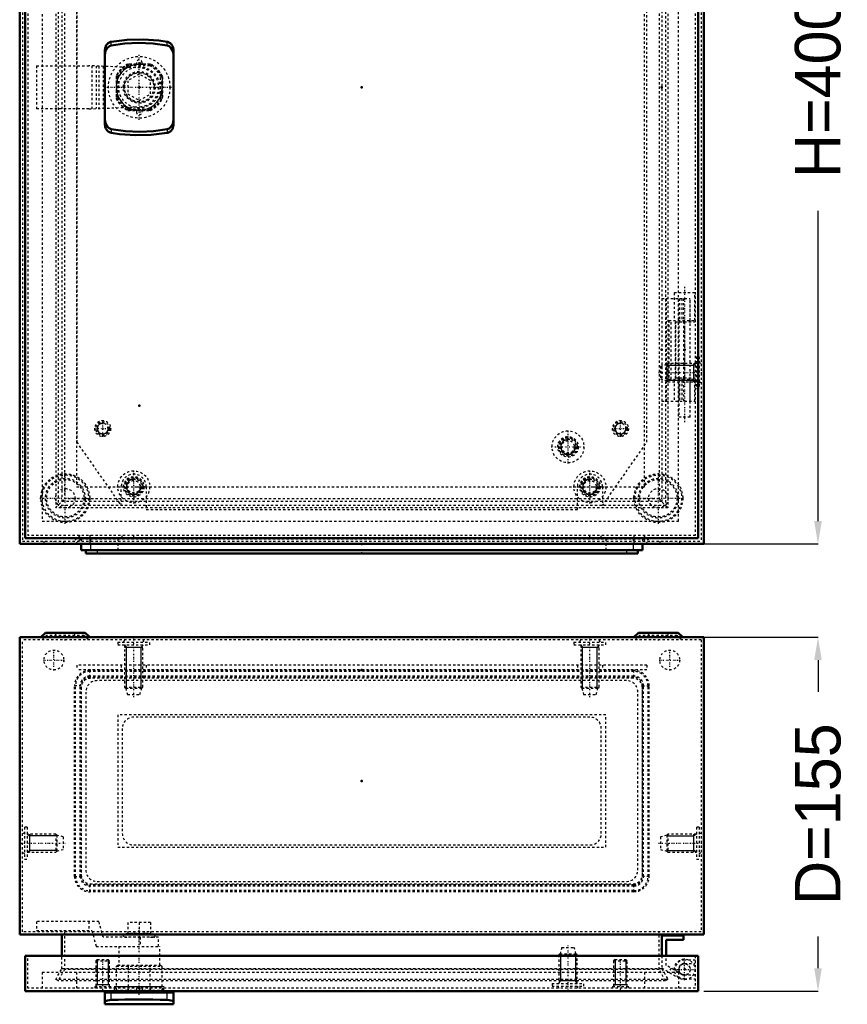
# Model space of a CAD drawing. Header units: millimetres. Extents: x 0 to 1077, y 0 to 862.
# Tile 2 of 4: x 197 to 560, y 0 to 431. Entities that reach past the tile are written whole.
import ezdxf

# ---------------------------------------------------------------- set-up
doc = ezdxf.new("R2010")
doc.units = ezdxf.units.MM
doc.linetypes.add('Center', pattern=[1.5, 0.45, -0.5, 0.05, -0.5])
doc.linetypes.add('Dashed', pattern=[2, 1, -1])
for name, color, linetype, lineweight in [('2d ConnectionPoints', 7, 'Continuous', 50), ('AM_0', 7, 'Continuous', 50), ('AM_4', 3, 'Continuous', 25), ('AM_5', 3, 'Continuous', 25), ('AM_7', 7, 'Center', 25), ('AM_9', 6, 'Dashed', 25)]:
    doc.layers.add(name, color=color, linetype=linetype, lineweight=lineweight)
doc.dimstyles.new('ISO-25', dxfattribs={"dimtxt": 2.5, "dimasz": 2.5, "dimexe": 1.25, "dimexo": 0.625, "dimtad": 1, "dimtxsty": 'Standard', "dimcen": 2.5, "dimadec": 0, "dimazin": 0, "dimtfac": 1, "dimtmove": 0, "dimatfit": 3, "dimfxl": 1, "dimarcsym": 0})

# ---------------------------------------------------------------- blocks, each defined once
blk = doc.blocks.new('1_AG01S_GPG_0__0_in_MAS0403015R5_0__1300')
at = {"layer": 'AM_9'}
for p, q in [((466.5, 142.8), (228.5, 142.8)), ((224.5, 138.8), (224.5, 56.8)), ((470.5, 56.8), (470.5, 138.8)), ((240.5, 126.8), (240.5, 68.8)), ((454.5, 126.8), (240.5, 126.8)), ((454.5, 68.8), (454.5, 126.8)), ((240.5, 68.8), (454.5, 68.8)), ((228.5, 52.8), (466.5, 52.8))]:
    blk.add_line(p, q, dxfattribs=at)
for centre, start, end in [((228.5, 138.8), 90, 180), ((466.5, 138.8), 360, 90), ((228.5, 56.8), 180, 270), ((466.5, 56.8), 270, 360)]:
    blk.add_arc(centre, 4, start, end, dxfattribs=at)
blk = doc.blocks.new('2_AF01SR5_GP_0__0_in_MAS0403015R5_0__1300')
at = {"layer": 'AM_9'}
for p, q in [((463.5, 141.8), (231.5, 141.8)), ((226.5, 136.8), (226.5, 58.8)), ((468.5, 58.8), (468.5, 136.8)), ((231.5, 53.8), (463.5, 53.8))]:
    blk.add_line(p, q, dxfattribs=at)
for centre, start, end in [((231.5, 136.8), 90, 180), ((463.5, 136.8), 0, 90), ((231.5, 58.8), 180, 270), ((463.5, 58.8), 270, 360)]:
    blk.add_arc(centre, 5, start, end, dxfattribs=at)
blk = doc.blocks.new('3_AMP04030_MPL_0__0_in_MAS0403015R5_0__1300')
at = {"layer": 'AM_9'}
for p, q in [((222.5, 148.5), (222.5, 146.5)), ((472.5, 148.5), (222.5, 148.5)), ((242, 148.5), (242, 146.5)), ((253, 148.5), (253, 146.5)), ((442, 148.5), (442, 146.5)), ((453, 148.5), (453, 146.5)), ((472.5, 148.5), (472.5, 146.5)), ((472.5, 146.5), (222.5, 146.5))]:
    blk.add_line(p, q, dxfattribs=at)
blk = doc.blocks.new('4_MMSH06SS_0__right_0_in_MAS0403015R5_0__1300')
at = {"layer": 'AM_0'}
for p, q in [((488.5, 30.2), (479, 30.2)), ((488.5, 28.2), (488.5, 30.2)), ((481, 21.2), (481, 28.2)), ((481, 28.2), (488.5, 28.2))]:
    blk.add_line(p, q, dxfattribs=at)
at = {"layer": 'AM_7'}
for p, q in [((489, 10.57), (489, 20.02)), ((484.27, 15.3), (493.72, 15.3))]:
    blk.add_line(p, q, dxfattribs=at)
at = {"layer": 'AM_9'}
for p, q in [((481, 17.06), (481, 21.2)), ((479, 15.91), (486.74, 11.41)), ((487.74, 13.14), (481, 17.06)), ((483.1, 15.84), (482.09, 14.11)), ((484.5, 15.3), (486.5, 15.3))]:
    blk.add_line(p, q, dxfattribs=at)
for radius in [4.5, 2.45]:
    blk.add_circle((489, 15.3), radius, dxfattribs=at)
blk.add_arc((489, 15.3), 2.5, 239.8, 180, dxfattribs=at)
blk = doc.blocks.new('5_ALL503_0_0__0_in_MAS0403015R5_0__1300')
at = {"layer": 'AM_0'}
for p, q in [((234.9, 5.2), (264.9, 5.2)), ((234.9, 0), (234.9, 5.2)), ((236.4, 5.8), (236.4, 5.2)), ((263.4, 5.2), (263.4, 5.8)), ((264.9, 0), (264.9, 5.2)), ((234.9, 0), (264.9, 0))]:
    blk.add_line(p, q, dxfattribs=at)
for points in [[(234.9, 1.17), (234.97, 1.31), (235.18, 1.45), (235.52, 1.58), (236, 1.71), (236.83, 1.85), (237.65, 1.91)], [(237.65, 1.91), (240.62, 2.02), (243.6, 2.1), (246.63, 2.15), (249.66, 2.16), (252.79, 2.15), (255.9, 2.1), (259.04, 2.02), (262.15, 1.91)], [(262.15, 1.91), (263.07, 1.83), (263.83, 1.71), (264.54, 1.49), (264.88, 1.25), (264.9, 1.17)]]:
    blk.add_lwpolyline(points, dxfattribs=at)
at = {"layer": 'AM_4'}
for p, q in [((237.65, 1.91), (237.65, 5.2)), ((262.15, 1.91), (262.15, 5.2))]:
    blk.add_line(p, q, dxfattribs=at)
at = {"layer": 'AM_5'}
for p, q in [((260.9, 7.7), (238.9, 7.7)), ((238.9, 6.2), (239.39, 7)), ((260.9, 6.2), (260.41, 7))]:
    blk.add_line(p, q, dxfattribs=at)
at = {"layer": 'AM_7'}
blk.add_line((249.9, 4.19), (249.9, 33.29), dxfattribs=at)
at = {"layer": 'AM_9'}
for p, q in [((232.26, 36.26), (204.9, 36.26)), ((204.9, 36.26), (204.9, 32.26)), ((227.86, 36.26), (227.86, 32.26)), ((234.1, 29.38), (232.26, 36.26)), ((254.9, 35.88), (244.9, 35.88)), ((244.9, 35.88), (244.9, 30.86)), ((249.9, 35.88), (249.9, 30.86)), ((254.9, 35.88), (254.9, 30.86)), ((204.9, 32.26), (229.19, 32.26)), ((229.19, 32.26), (231.03, 25.38)), ((244.9, 31.14), (243.31, 30.56)), ((256.49, 30.56), (243.31, 30.56)), ((256.49, 30.56), (254.9, 31.14)), ((258.4, 29.38), (234.1, 29.38)), ((243.52, 29.4), (244.9, 29.39)), ((256.28, 29.4), (243.52, 29.4)), ((244.9, 29.39), (244.9, 29.38)), ((249.9, 29.39), (249.9, 29.38)), ((250.27, 29.38), (250.27, 25.38)), ((254.9, 29.39), (256.28, 29.4)), ((254.9, 29.39), (254.9, 29.38)), ((258.4, 25.38), (258.4, 29.38)), ((231.03, 25.38), (258.9, 25.38)), ((240.9, 25.38), (240.9, 17.2)), ((258.9, 17.2), (258.9, 25.38)), ((240, 16.7), (240.5, 17.2)), ((240, 6.2), (240, 16.7)), ((240, 16.7), (259.8, 16.7)), ((240.5, 17.2), (259.3, 17.2)), ((245.22, 17.2), (245.11, 16.7)), ((245.11, 16.7), (245.11, 6.2)), ((254.69, 16.7), (254.58, 17.2)), ((254.69, 6.2), (254.69, 16.7)), ((259.3, 17.2), (259.8, 16.7)), ((259.8, 16.7), (259.8, 6.2)), ((239.75, 6.2), (260.05, 6.2)), ((245.28, 6.2), (245.28, 5.8)), ((254.52, 5.8), (254.52, 6.2))]:
    blk.add_line(p, q, dxfattribs=at)
for points in [[(249.9, 30.86), (248.68, 31.06), (247.44, 31.14), (246.17, 31.07), (244.9, 30.86)], [(254.9, 30.86), (253.68, 31.06), (252.44, 31.14), (251.17, 31.07), (249.9, 30.86)]]:
    blk.add_lwpolyline(points, dxfattribs=at)
for centre, start, end in [((243.52, 30), 110, 269.6782), ((256.28, 30), 270.3218, 70)]:
    blk.add_arc(centre, 0.6, start, end, dxfattribs=at)
blk = doc.blocks.new('6_ADP04030R5_0__0_in_MAS0403015R5_0__1300')
at = {"layer": 'AM_0'}
for p, q in [((199.9, 21.2), (199.9, 5.8)), ((494.9, 21.2), (199.9, 21.2)), ((494.9, 5.8), (494.9, 21.2)), ((199.9, 5.8), (494.9, 5.8))]:
    blk.add_line(p, q, dxfattribs=at)
at = {"layer": 'AM_5'}
for p, q in [((434.67, 22.1), (434.67, 10.3)), ((441.13, 22.1), (441.13, 10.3)), ((231.51, 19.6), (231.51, 10.3)), ((236.29, 19.6), (236.29, 10.3)), ((458.51, 19.6), (458.51, 10.3)), ((463.29, 19.6), (463.29, 10.3)), ((231.51, 10.3), (231.51, 8.6)), ((236.29, 10.3), (236.29, 8.6)), ((441.9, 10.27), (433.9, 10.27)), ((433.9, 9.1), (434.67, 10.27)), ((434.67, 10.3), (434.67, 10.27)), ((441.13, 10.3), (441.13, 10.27)), ((441.9, 9.1), (441.13, 10.27)), ((458.51, 10.3), (458.51, 8.6)), ((463.29, 10.3), (463.29, 8.6)), ((236.9, 8.6), (230.9, 8.6)), ((230.9, 8.6), (231.51, 8.6)), ((236.9, 8.6), (236.29, 8.6)), ((463.9, 8.6), (457.9, 8.6)), ((457.9, 8.6), (458.51, 8.6)), ((463.9, 8.6), (463.29, 8.6))]:
    blk.add_line(p, q, dxfattribs=at)
at = {"layer": 'AM_7'}
for p, q in [((437.9, 6.1), (437.9, 25.79)), ((233.9, 6.37), (233.9, 20.23)), ((460.9, 6.37), (460.9, 20.23))]:
    blk.add_line(p, q, dxfattribs=at)
at = {"layer": 'AM_9'}
for p, q in [((434.4, 22.1), (433.9, 21.6)), ((433.9, 21.6), (441.9, 21.6)), ((433.9, 21.6), (433.9, 9.1)), ((435.15, 24.9), (434.4, 22.1)), ((434.4, 22.1), (441.4, 22.1)), ((435.15, 24.9), (440.65, 24.9)), ((441.4, 22.1), (440.65, 24.9)), ((441.9, 21.6), (441.4, 22.1)), ((441.9, 9.1), (441.9, 21.6)), ((201.1, 7), (201.1, 21.2)), ((231.51, 19.6), (230.9, 18.99)), ((230.9, 18.99), (236.9, 18.99)), ((230.9, 18.99), (230.9, 7.8)), ((231.51, 19.6), (236.29, 19.6)), ((236.9, 18.99), (236.29, 19.6)), ((236.9, 7.8), (236.9, 18.99)), ((458.51, 19.6), (457.9, 18.99)), ((457.9, 18.99), (457.9, 7.8)), ((457.9, 18.99), (463.9, 18.99)), ((458.51, 19.6), (463.29, 19.6)), ((463.9, 18.99), (463.29, 19.6)), ((463.9, 7.8), (463.9, 18.99)), ((493.7, 19.4), (489, 19.4)), ((489, 17.9), (493.7, 17.9)), ((493.7, 21.2), (493.7, 7)), ((486.4, 14), (207.4, 14)), ((207.4, 14), (207.4, 7)), ((222.4, 14), (222.4, 7)), ((471.4, 14), (471.4, 7)), ((486.4, 14), (486.4, 7)), ((430.9, 9.1), (444.9, 9.1)), ((430.9, 9.1), (430.9, 7.9)), ((444.9, 7.9), (444.9, 9.1)), ((493.7, 12.7), (489, 12.7)), ((489, 11.2), (493.7, 11.2)), ((493.7, 7), (201.1, 7)), ((230.4, 7.8), (237.4, 7.8)), ((230.4, 7.8), (230.4, 7)), ((237.4, 7), (237.4, 7.8)), ((239.75, 7), (239.75, 5.8)), ((244.93, 7), (244.93, 5.8)), ((248.65, 7), (248.65, 5.8)), ((251.15, 7), (251.15, 5.8)), ((254.87, 7), (254.87, 5.8)), ((260.05, 7), (260.05, 5.8)), ((430.9, 7.9), (444.9, 7.9)), ((433.4, 7.9), (433.82, 7)), ((441.98, 7), (442.4, 7.9)), ((457.4, 7.8), (464.4, 7.8)), ((457.4, 7.8), (457.4, 7)), ((464.4, 7), (464.4, 7.8))]:
    blk.add_line(p, q, dxfattribs=at)
for radius, start, end in [(4.1, 90, 198.486), (2.6, 90, 270), (4.1, 230.6433, 270)]:
    blk.add_arc((489, 15.3), radius, start, end, dxfattribs=at)
blk = doc.blocks.new('7_MAS0403015_0__0_in_MAS0403015R5_0__1300')
at = {"layer": 'AM_0'}
for p, q in [((197.5, 160.8), (197.5, 30.6)), ((497.5, 160.8), (197.5, 160.8)), ((208.8, 162.8), (206.8, 160.8)), ((226.2, 162.8), (208.8, 162.8)), ((228.2, 160.8), (226.2, 162.8)), ((468.8, 162.8), (466.8, 160.8)), ((486.2, 162.8), (468.8, 162.8)), ((488.2, 160.8), (486.2, 162.8)), ((497.5, 30.6), (497.5, 160.8)), ((197.5, 30.6), (497.5, 30.6)), ((216, 21.2), (216, 30.6)), ((479, 30.6), (479, 21.2))]:
    blk.add_line(p, q, dxfattribs=at)
at = {"layer": 'AM_5'}
for p, q in [((243.5, 157.5), (244.27, 156.33)), ((251.5, 156.33), (243.5, 156.33)), ((244.27, 138.5), (244.27, 156.33)), ((251.5, 157.5), (250.73, 156.33)), ((250.73, 138.5), (250.73, 156.33)), ((443.5, 157.5), (444.27, 156.33)), ((451.5, 156.33), (443.5, 156.33)), ((444.27, 138.5), (444.27, 156.33)), ((451.5, 157.5), (450.73, 156.33)), ((450.73, 138.5), (450.73, 156.33)), ((244.27, 146.5), (244.27, 148.5)), ((250.73, 146.5), (250.73, 148.5)), ((444.27, 146.5), (444.27, 148.5)), ((450.73, 146.5), (450.73, 148.5)), ((200.8, 74.6), (201.97, 73.83)), ((201.97, 66.6), (201.97, 74.6)), ((213.8, 73.83), (201.97, 73.83)), ((481.2, 73.83), (493.03, 73.83)), ((493.03, 66.6), (493.03, 74.6)), ((494.2, 74.6), (493.03, 73.83)), ((200.8, 66.6), (201.97, 67.37)), ((213.8, 67.37), (201.97, 67.37)), ((481.2, 67.37), (493.03, 67.37)), ((494.2, 66.6), (493.03, 67.37))]:
    blk.add_line(p, q, dxfattribs=at)
at = {"layer": 'AM_7'}
for p, q in [((217.5, 159.44), (217.5, 162.96)), ((247.5, 134.5), (247.5, 160.79)), ((447.5, 134.5), (447.5, 160.79)), ((477.5, 159.44), (477.5, 162.96)), ((212.5, 146.23), (212.5, 155.37)), ((482.5, 146.23), (482.5, 155.37)), ((207.93, 150.8), (217.07, 150.8)), ((477.93, 150.8), (487.07, 150.8)), ((197.8, 70.6), (217.49, 70.6)), ((477.5, 70.6), (497.19, 70.6))]:
    blk.add_line(p, q, dxfattribs=at)
at = {"layer": 'AM_9'}
for p, q in [((198.7, 31.8), (198.7, 159.6)), ((496.3, 159.6), (198.7, 159.6)), ((209.3, 161.6), (207.3, 159.6)), ((225.7, 161.6), (209.3, 161.6)), ((213.25, 162.8), (213.25, 161.6)), ((221.75, 161.6), (221.75, 162.8)), ((227.7, 159.6), (225.7, 161.6)), ((243.42, 159.6), (243, 158.7)), ((252, 158.7), (251.58, 159.6)), ((443.42, 159.6), (443, 158.7)), ((452, 158.7), (451.58, 159.6)), ((469.3, 161.6), (467.3, 159.6)), ((485.7, 161.6), (469.3, 161.6)), ((473.25, 162.8), (473.25, 161.6)), ((481.75, 161.6), (481.75, 162.8)), ((487.7, 159.6), (485.7, 161.6)), ((496.3, 159.6), (496.3, 31.8)), ((240.5, 158.7), (254.5, 158.7)), ((240.5, 158.7), (240.5, 157.5)), ((240.5, 157.5), (254.5, 157.5)), ((243.5, 157.5), (243.5, 139)), ((251.5, 139), (251.5, 157.5)), ((254.5, 157.5), (254.5, 158.7)), ((440.5, 158.7), (454.5, 158.7)), ((440.5, 158.7), (440.5, 157.5)), ((440.5, 157.5), (454.5, 157.5)), ((443.5, 157.5), (443.5, 139)), ((451.5, 139), (451.5, 157.5)), ((454.5, 157.5), (454.5, 158.7)), ((228.26, 143.3), (228.26, 146.3)), ((466.74, 146.3), (228.26, 146.3)), ((466.74, 145.8), (228.26, 145.8)), ((466.74, 143.8), (228.26, 143.8)), ((466.74, 143.3), (228.26, 143.3)), ((466.74, 143.3), (466.74, 146.3)), ((224.51, 139.55), (221.51, 139.55)), ((221.51, 56.05), (221.51, 139.55)), ((222.01, 56.05), (222.01, 139.55)), ((224.01, 56.05), (224.01, 139.55)), ((224.51, 56.05), (224.51, 139.55)), ((243.5, 139), (244, 138.5)), ((243.5, 139), (251.5, 139)), ((244, 138.5), (244.75, 135.7)), ((244, 138.5), (251, 138.5)), ((250.25, 135.7), (251, 138.5)), ((251, 138.5), (251.5, 139)), ((443.5, 139), (444, 138.5)), ((443.5, 139), (451.5, 139)), ((444, 138.5), (444.75, 135.7)), ((444, 138.5), (451, 138.5)), ((450.25, 135.7), (451, 138.5)), ((451, 138.5), (451.5, 139)), ((470.49, 139.55), (473.49, 139.55)), ((470.49, 56.05), (470.49, 139.55)), ((470.99, 56.05), (470.99, 139.55)), ((472.99, 56.05), (472.99, 139.55)), ((473.49, 56.05), (473.49, 139.55)), ((244.75, 135.7), (250.25, 135.7)), ((444.75, 135.7), (450.25, 135.7)), ((447.5, 125.8), (247.5, 125.8)), ((242.5, 120.8), (242.5, 74.8)), ((452.5, 74.8), (452.5, 120.8)), ((199.6, 75.1), (198.7, 74.68)), ((199.6, 77.6), (199.6, 63.6)), ((200.8, 77.6), (199.6, 77.6)), ((200.8, 77.6), (200.8, 63.6)), ((213.3, 74.6), (200.8, 74.6)), ((213.3, 74.6), (213.3, 66.6)), ((213.8, 74.1), (213.3, 74.6)), ((216.6, 73.35), (213.8, 74.1)), ((213.8, 74.1), (213.8, 67.1)), ((216.6, 73.35), (216.6, 67.85)), ((481.2, 74.1), (478.4, 73.35)), ((478.4, 73.35), (478.4, 67.85)), ((481.7, 74.6), (481.2, 74.1)), ((481.2, 74.1), (481.2, 67.1)), ((494.2, 74.6), (481.7, 74.6)), ((481.7, 74.6), (481.7, 66.6)), ((494.2, 77.6), (494.2, 63.6)), ((495.4, 77.6), (494.2, 77.6)), ((495.4, 77.6), (495.4, 63.6)), ((496.3, 74.68), (495.4, 75.1)), ((247.5, 69.8), (447.5, 69.8)), ((198.7, 66.52), (199.6, 66.1)), ((200.8, 66.6), (213.3, 66.6)), ((213.3, 66.6), (213.8, 67.1)), ((213.8, 67.1), (216.6, 67.85)), ((478.4, 67.85), (481.2, 67.1)), ((481.2, 67.1), (481.7, 66.6)), ((481.7, 66.6), (494.2, 66.6)), ((495.4, 66.1), (496.3, 66.52)), ((199.6, 63.6), (200.8, 63.6)), ((494.2, 63.6), (495.4, 63.6)), ((221.51, 56.05), (224.51, 56.05)), ((466.74, 52.3), (228.26, 52.3)), ((228.26, 49.3), (228.26, 52.3)), ((466.74, 51.8), (228.26, 51.8)), ((466.74, 49.3), (466.74, 52.3)), ((473.49, 56.05), (470.49, 56.05)), ((466.74, 49.8), (228.26, 49.8)), ((466.74, 49.3), (228.26, 49.3)), ((496.3, 31.8), (198.7, 31.8)), ((217.2, 31.8), (217.2, 15.28)), ((477.8, 15.28), (477.8, 31.8)), ((216, 15.6), (216, 21.2)), ((479, 21.2), (479, 15.6)), ((213.29, 10.9), (216, 15.6)), ((217.2, 15.28), (214.33, 10.3)), ((479, 15.6), (216, 15.6)), ((477.8, 15.28), (217.2, 15.28)), ((480.67, 10.3), (477.8, 15.28)), ((479, 15.6), (481.71, 10.9)), ((481.71, 10.9), (213.29, 10.9)), ((214.33, 10.3), (213.29, 10.9)), ((480.67, 10.3), (214.33, 10.3)), ((481.71, 10.9), (480.67, 10.3))]:
    blk.add_line(p, q, dxfattribs=at)
for centre in [(212.5, 150.8), (482.5, 150.8)]:
    blk.add_circle(centre, 4.35, dxfattribs=at)
for centre, radius, start, end in [((228.26, 139.55), 6.74, 90, 180), ((228.26, 139.55), 6.25, 90, 180), ((228.26, 139.55), 4.24, 90, 180), ((228.26, 139.55), 3.75, 90, 180), ((466.74, 139.55), 6.74, 0, 90), ((466.74, 139.55), 6.25, 360, 90), ((466.74, 139.55), 4.24, 0, 90), ((466.74, 139.55), 3.75, 0, 90), ((247.5, 120.8), 5, 90, 180), ((447.5, 120.8), 5, 360, 90), ((247.5, 74.8), 5, 180, 270), ((447.5, 74.8), 5, 270, 0), ((228.26, 56.05), 6.74, 180, 270), ((228.26, 56.05), 6.25, 180, 270), ((228.26, 56.05), 4.24, 180, 270), ((228.26, 56.05), 3.75, 180, 270), ((466.74, 56.05), 6.25, 270, 360), ((466.74, 56.05), 3.75, 270, 360), ((466.74, 56.05), 6.74, 270, 360), ((466.74, 56.05), 4.24, 270, 0)]:
    blk.add_arc(centre, radius, start, end, dxfattribs=at)
blk = doc.blocks.new('16_AG01S_GPG_0__0_in_MAS0403015R5_0__1300')
at = {"layer": 'AM_0'}
for p, q in [((224.5, 201.7), (224.5, 198.9)), ((224.5, 198.9), (470.5, 198.9)), ((470.5, 201.7), (470.5, 198.9))]:
    blk.add_line(p, q, dxfattribs=at)
at = {"layer": 'AM_4'}
for p, q in [((228.5, 201.7), (228.5, 198.9)), ((466.5, 201.7), (466.5, 198.9))]:
    blk.add_line(p, q, dxfattribs=at)
at = {"layer": 'AM_9'}
for p, q in [((224.5, 203.9), (470.5, 203.9)), ((224.5, 203.9), (224.5, 201.7)), ((228.5, 203.9), (228.5, 201.7)), ((240.5, 203.9), (240.5, 198.9)), ((454.5, 203.9), (454.5, 198.9)), ((466.5, 203.9), (466.5, 201.7)), ((470.5, 203.9), (470.5, 201.7))]:
    blk.add_line(p, q, dxfattribs=at)
blk = doc.blocks.new('17_AF01SR5_GP_0__0_in_MAS0403015R5_0__1300')
at = {"layer": 'AM_0'}
for p, q in [((226.5, 198.9), (226.5, 197.5)), ((468.5, 198.9), (468.5, 197.5)), ((226.5, 197.5), (468.5, 197.5))]:
    blk.add_line(p, q, dxfattribs=at)
at = {"layer": 'AM_4'}
for p, q in [((231.5, 198.9), (231.5, 197.5)), ((463.5, 198.9), (463.5, 197.5))]:
    blk.add_line(p, q, dxfattribs=at)
blk = doc.blocks.new('18_AMP04030_MPL_0__0_in_MAS0403015R5_0__1300')
at = {"layer": 'AM_9'}
for p, q in [((442, 586.7), (253, 586.7)), ((253, 586.7), (253, 576.7)), ((442, 576.7), (442, 586.7)), ((242, 584.95), (222.5, 557.1)), ((242, 576.7), (242, 584.95)), ((453, 584.95), (453, 576.7)), ((472.5, 557.1), (453, 584.95)), ((222.5, 557.1), (222.5, 246.3)), ((472.5, 246.3), (472.5, 557.1)), ((222.5, 246.3), (242, 218.45)), ((453, 218.45), (472.5, 246.3)), ((242, 218.45), (242, 226.7)), ((253, 226.7), (253, 216.7)), ((442, 216.7), (442, 226.7)), ((453, 226.7), (453, 218.45)), ((253, 216.7), (442, 216.7))]:
    blk.add_line(p, q, dxfattribs=at)
for centre, start, end in [((247.5, 576.7), 180, 0), ((447.5, 576.7), 180, 0), ((247.5, 226.7), 0, 180), ((447.5, 226.7), 0, 180)]:
    blk.add_arc(centre, 5.5, start, end, dxfattribs=at)
blk = doc.blocks.new('20_ALL503_0_0__0_in_MAS0403015R5_0__1300')
at = {"layer": 'AM_0'}
for p, q in [((234.9, 385.33), (234.9, 418.07)), ((264.9, 418.07), (264.9, 385.33))]:
    blk.add_line(p, q, dxfattribs=at)
for points in [[(234.9, 418.07), (234.91, 418.38), (234.95, 418.69), (235.01, 419), (235.1, 419.31), (235.2, 419.6), (235.34, 419.88), (235.49, 420.14), (235.66, 420.4), (235.85, 420.63), (236.06, 420.84), (236.29, 421.03), (236.52, 421.2), (236.78, 421.35), (237.04, 421.47), (237.31, 421.57), (237.59, 421.64), (237.65, 421.65)], [(234.9, 416.07), (235.18, 417.67), (236, 419.06), (236.83, 419.72), (237.65, 420.02)], [(237.65, 421.65), (244.59, 422.5), (251.57, 422.68), (258.53, 422.18), (262.15, 421.65)], [(237.65, 420.02), (243.6, 420.89), (249.66, 421.2), (255.9, 420.92), (262.15, 420.02)], [(262.15, 421.65), (262.43, 421.59), (262.7, 421.5), (262.96, 421.38), (263.22, 421.24), (263.46, 421.08), (263.69, 420.89), (263.9, 420.68), (264.1, 420.45), (264.27, 420.21), (264.43, 419.94), (264.57, 419.67), (264.68, 419.38), (264.77, 419.08), (264.84, 418.77), (264.88, 418.46), (264.9, 418.14), (264.9, 418.07)], [(262.15, 420.02), (263.07, 419.66), (263.83, 419.03), (264.54, 417.88), (264.88, 416.56), (264.9, 416.07)], [(237.65, 383.38), (236.73, 383.74), (235.97, 384.37), (235.26, 385.52), (234.92, 386.84), (234.9, 387.33)], [(237.65, 381.75), (237.37, 381.81), (237.1, 381.9), (236.84, 382.02), (236.58, 382.16), (236.34, 382.32), (236.11, 382.51), (235.9, 382.72), (235.7, 382.95), (235.53, 383.19), (235.37, 383.46), (235.23, 383.73), (235.12, 384.02), (235.03, 384.32), (234.96, 384.63), (234.92, 384.94), (234.9, 385.26), (234.9, 385.33)], [(264.9, 387.33), (264.62, 385.73), (263.8, 384.34), (262.97, 383.68), (262.15, 383.38)], [(264.9, 385.33), (264.89, 385.02), (264.85, 384.71), (264.79, 384.4), (264.7, 384.09), (264.6, 383.8), (264.46, 383.52), (264.31, 383.26), (264.14, 383), (263.95, 382.77), (263.74, 382.56), (263.51, 382.37), (263.27, 382.2), (263.02, 382.05), (262.76, 381.93), (262.49, 381.83), (262.21, 381.76), (262.15, 381.75)], [(262.15, 383.38), (256.2, 382.51), (250.14, 382.2), (243.9, 382.48), (237.65, 383.38)], [(262.15, 381.75), (255.21, 380.9), (248.23, 380.72), (241.27, 381.22), (237.65, 381.75)]]:
    blk.add_lwpolyline(points, dxfattribs=at)
at = {"layer": 'AM_4'}
for p, q in [((237.65, 420.02), (237.65, 421.65)), ((262.15, 420.02), (262.15, 421.65)), ((237.65, 383.38), (237.65, 381.75)), ((262.15, 383.38), (262.15, 381.75))]:
    blk.add_line(p, q, dxfattribs=at)
at = {"layer": 'AM_5'}
blk.add_arc((249.9, 401.7), 10.08, 75, 15, dxfattribs=at)
at = {"layer": 'AM_7'}
for p, q in [((249.9, 387.52), (249.9, 415.87)), ((235.72, 401.7), (264.07, 401.7))]:
    blk.add_line(p, q, dxfattribs=at)
at = {"layer": 'AM_9'}
for p, q in [((204.9, 411.16), (227.86, 411.16)), ((204.9, 411.16), (204.9, 392.24)), ((250.27, 410.19), (227.86, 411.16)), ((229.19, 411.1), (229.19, 392.3)), ((231.03, 411.02), (231.03, 392.38)), ((232.26, 410.97), (232.26, 392.43)), ((234.1, 410.89), (234.1, 392.51)), ((245.22, 411.1), (245.11, 411.6)), ((254.69, 411.6), (245.11, 411.6)), ((254.58, 411.1), (245.22, 411.1)), ((254.52, 411.85), (245.28, 411.85)), ((254.69, 411.6), (254.58, 411.1)), ((239.75, 406.32), (239.75, 397.08)), ((240, 406.49), (240.5, 406.38)), ((240, 406.49), (240, 396.91)), ((240.5, 406.38), (240.5, 397.02)), ((249.9, 407.47), (244.9, 404.59)), ((254.9, 404.59), (249.9, 407.47)), ((259.3, 406.38), (259.8, 406.49)), ((259.3, 397.02), (259.3, 406.38)), ((259.8, 406.49), (259.8, 396.91)), ((260.05, 406.32), (260.05, 397.08)), ((244.9, 404.59), (244.9, 398.81)), ((254.9, 398.81), (254.9, 404.59)), ((240.5, 397.02), (240, 396.91)), ((244.9, 398.81), (249.9, 395.93)), ((249.9, 395.93), (254.9, 398.81)), ((259.8, 396.91), (259.3, 397.02)), ((227.86, 392.24), (250.27, 393.21)), ((227.86, 392.24), (204.9, 392.24)), ((245.11, 391.8), (245.22, 392.3)), ((254.69, 391.8), (245.11, 391.8)), ((245.22, 392.3), (254.58, 392.3)), ((254.52, 391.55), (245.28, 391.55)), ((254.58, 392.3), (254.69, 391.8))]:
    blk.add_line(p, q, dxfattribs=at)
for radius in [13.5, 9, 6.98, 6.59, 6.38]:
    blk.add_circle((249.9, 401.7), radius, dxfattribs=at)
for radius, start, end in [(11.15, 114.4512, 155.5488), (11, 115.8419, 154.1581), (10.5, 116.461, 153.539), (8.5, 272.4758, 87.5242), (11.15, 24.4512, 65.5488), (10.5, 26.461, 63.539), (11, 25.8419, 64.1581), (11.15, 204.4512, 245.5488), (11, 205.8419, 244.1581), (10.5, 206.461, 243.539), (11.15, 294.4512, 335.5488), (10.5, 296.461, 333.539), (11, 295.8419, 334.1581)]:
    blk.add_arc((249.9, 401.7), radius, start, end, dxfattribs=at)
blk = doc.blocks.new('21_ADP04030R5_0__0_in_MAS0403015R5_0__1300')
at = {"layer": 'AM_0'}
for p, q in [((199.9, 599.2), (199.9, 204.2)), ((199.9, 599.2), (494.9, 599.2)), ((494.9, 599.2), (494.9, 204.2)), ((199.9, 204.2), (494.9, 204.2))]:
    blk.add_line(p, q, dxfattribs=at)
at = {"layer": 'AM_5'}
for centre, radius in [((233.9, 551.2), 2.39), ((460.9, 551.2), 2.39), ((233.9, 252.2), 2.39), ((460.9, 252.2), 2.39), ((437.9, 244.2), 3.23)]:
    blk.add_arc(centre, radius, 75, 15, dxfattribs=at)
at = {"layer": 'AM_7'}
for p, q in [((233.9, 547.52), (233.9, 554.87)), ((460.9, 547.52), (460.9, 554.87)), ((230.22, 551.2), (237.57, 551.2)), ((457.22, 551.2), (464.57, 551.2)), ((248.59, 412.45), (251.21, 412.45)), ((248.59, 390.95), (251.21, 390.95)), ((233.9, 248.52), (233.9, 255.87)), ((460.9, 248.52), (460.9, 255.87)), ((230.22, 252.2), (237.57, 252.2)), ((437.9, 236.85), (437.9, 251.55)), ((457.22, 252.2), (464.57, 252.2)), ((430.55, 244.2), (445.25, 244.2))]:
    blk.add_line(p, q, dxfattribs=at)
at = {"layer": 'AM_9'}
for p, q in [((493.7, 598), (201.1, 598)), ((201.1, 598), (201.1, 205.4)), ((493.7, 598), (493.7, 205.4)), ((486.4, 591.7), (207.4, 591.7)), ((207.4, 591.7), (207.4, 211.7)), ((486.4, 211.7), (486.4, 591.7)), ((222.4, 576.7), (222.4, 226.7)), ((471.4, 576.7), (222.4, 576.7)), ((471.4, 226.7), (471.4, 576.7)), ((484.9, 528.95), (484.9, 504.45)), ((484.9, 528.95), (493.7, 528.95)), ((485.11, 504.45), (485.11, 528.95)), ((489, 528.95), (489, 504.45)), ((484.9, 504.45), (493.7, 504.45)), ((248.65, 411.85), (244.93, 411.85)), ((248.65, 412.45), (248.65, 411.85)), ((251.15, 411.85), (251.15, 412.45)), ((254.87, 411.85), (251.15, 411.85)), ((239.75, 406.67), (239.75, 396.73)), ((260.05, 396.73), (260.05, 406.67)), ((244.93, 391.55), (248.65, 391.55)), ((248.65, 391.55), (248.65, 390.95)), ((251.15, 390.95), (251.15, 391.55)), ((251.15, 391.55), (254.87, 391.55)), ((484.9, 298.95), (484.9, 274.45)), ((484.9, 298.95), (493.7, 298.95)), ((485.11, 274.45), (485.11, 298.95)), ((489, 298.95), (489, 274.45)), ((484.9, 274.45), (493.7, 274.45)), ((222.4, 226.7), (471.4, 226.7)), ((207.4, 211.7), (486.4, 211.7)), ((493.7, 205.4), (201.1, 205.4))]:
    blk.add_line(p, q, dxfattribs=at)
for centre, radius in [((233.9, 551.2), 3.5), ((233.9, 551.2), 3), ((233.9, 551.2), 2.39), ((460.9, 551.2), 3.5), ((460.9, 551.2), 3), ((460.9, 551.2), 2.39), ((233.9, 252.2), 3.5), ((233.9, 252.2), 3), ((233.9, 252.2), 2.39), ((460.9, 252.2), 3.5), ((460.9, 252.2), 3), ((460.9, 252.2), 2.39), ((437.9, 244.2), 7), ((437.9, 244.2), 4.5), ((437.9, 244.2), 4.08), ((437.9, 244.2), 4), ((437.9, 244.2), 3.5), ((437.9, 244.2), 2.75)]:
    blk.add_circle(centre, radius, dxfattribs=at)
for centre, radius, start, end in [((249.9, 401.7), 11.3, 116.0736, 153.9264), ((249.9, 412.45), 1.25, 0, 180), ((249.9, 401.7), 11.3, 26.0736, 63.9264), ((249.9, 401.7), 11.3, 206.0736, 243.9264), ((249.9, 401.7), 11.3, 296.0736, 333.9264), ((249.9, 390.95), 1.25, 180, 0)]:
    blk.add_arc(centre, radius, start, end, dxfattribs=at)
blk = doc.blocks.new('22_MMSH06SS_0__right_2_0_in_MAS0403015R5_0__1300')
at = {"layer": 'AM_7'}
blk.add_line((489, 314.32), (489, 254.48), dxfattribs=at)
at = {"layer": 'AM_9'}
for p, q in [((484.5, 311.6), (484.5, 299.6)), ((493.5, 311.6), (484.5, 311.6)), ((493.5, 299.6), (493.5, 311.6)), ((479, 309.2), (491.5, 309.2)), ((481, 309.2), (481, 264.2)), ((486.5, 309.2), (486.5, 299.6)), ((486.55, 309.2), (486.55, 257.2)), ((486.74, 309.2), (486.74, 299.6)), ((487.74, 309.2), (487.74, 299.6)), ((488.5, 309.2), (488.5, 264.2)), ((491.45, 257.2), (491.45, 309.2)), ((491.5, 299.6), (491.5, 309.2)), ((482.09, 299.6), (493.5, 299.6)), ((482.09, 299.6), (482.09, 273.8)), ((483.1, 273.8), (483.1, 299.6)), ((482.09, 273.8), (493.5, 273.8)), ((484.5, 273.8), (484.5, 264.2)), ((486.5, 273.8), (486.5, 264.2)), ((486.74, 273.8), (486.74, 264.2)), ((487.74, 273.8), (487.74, 264.2)), ((491.5, 264.2), (491.5, 273.8)), ((493.5, 264.2), (493.5, 273.8)), ((479, 264.2), (493.5, 264.2)), ((491.45, 257.2), (486.55, 257.2))]:
    blk.add_line(p, q, dxfattribs=at)
blk = doc.blocks.new('23_MAS0403015_0__0_in_MAS0403015R5_0__1300')
at = {"layer": 'AM_0'}
for p, q in [((197.5, 601.7), (497.5, 601.7)), ((197.5, 601.7), (197.5, 201.7)), ((497.5, 601.7), (497.5, 201.7)), ((197.5, 201.7), (497.5, 201.7))]:
    blk.add_line(p, q, dxfattribs=at)
at = {"layer": 'AM_5'}
for p, q in [((200.8, 530.7), (201.97, 529.93)), ((201.97, 530.7), (201.97, 522.7)), ((213.8, 529.93), (201.97, 529.93)), ((200.8, 522.7), (201.97, 523.47)), ((213.8, 523.47), (201.97, 523.47)), ((494.2, 280.7), (493.03, 279.93)), ((493.03, 272.7), (493.03, 280.7)), ((481.2, 279.93), (493.03, 279.93)), ((481.2, 273.47), (493.03, 273.47)), ((494.2, 272.7), (493.03, 273.47))]:
    blk.add_line(p, q, dxfattribs=at)
for centre in [(247.5, 576.7), (447.5, 576.7), (247.5, 226.7), (447.5, 226.7)]:
    blk.add_arc(centre, 3.23, 75, 15, dxfattribs=at)
at = {"layer": 'AM_7'}
for p, q in [((217.5, 570.47), (217.5, 592.93)), ((477.5, 570.47), (477.5, 592.93)), ((247.5, 569.35), (247.5, 584.05)), ((447.5, 569.35), (447.5, 584.05)), ((206.27, 581.7), (228.73, 581.7)), ((466.27, 581.7), (488.73, 581.7)), ((240.15, 576.7), (254.85, 576.7)), ((440.15, 576.7), (454.85, 576.7)), ((197.8, 526.7), (217.49, 526.7)), ((477.5, 276.7), (497.19, 276.7)), ((217.5, 210.47), (217.5, 232.93)), ((247.5, 219.35), (247.5, 234.05)), ((447.5, 219.35), (447.5, 234.05)), ((477.5, 210.47), (477.5, 232.93)), ((240.15, 226.7), (254.85, 226.7)), ((440.15, 226.7), (454.85, 226.7)), ((206.27, 221.7), (228.73, 221.7)), ((466.27, 221.7), (488.73, 221.7)), ((212.5, 201.64), (212.5, 202.96)), ((228.26, 205.58), (228.26, 201.51)), ((466.74, 205.58), (466.74, 201.51)), ((482.5, 201.64), (482.5, 202.96))]:
    blk.add_line(p, q, dxfattribs=at)
at = {"layer": 'AM_9'}
for p, q in [((198.7, 600.5), (198.7, 202.9)), ((496.3, 600.5), (198.7, 600.5)), ((496.3, 600.5), (496.3, 202.9)), ((217.2, 582), (213.29, 585.91)), ((481.71, 585.91), (213.29, 585.91)), ((213.29, 585.91), (213.29, 217.49)), ((480.67, 584.87), (214.33, 584.87)), ((214.33, 584.87), (214.33, 218.53)), ((479, 583.2), (216, 583.2)), ((216, 583.2), (216, 220.2)), ((481.71, 585.91), (477.8, 582)), ((479, 583.2), (479, 220.2)), ((480.67, 584.87), (480.67, 218.53)), ((481.71, 585.91), (481.71, 217.49)), ((477.8, 582), (217.2, 582)), ((217.2, 582), (217.2, 221.4)), ((477.8, 582), (477.8, 221.4)), ((199.6, 531.2), (198.7, 530.78)), ((200.8, 533.7), (199.6, 533.7)), ((199.6, 533.7), (199.6, 519.7)), ((200.8, 533.7), (200.8, 519.7)), ((213.3, 530.7), (200.8, 530.7)), ((213.8, 530.2), (213.3, 530.7)), ((213.3, 530.7), (213.3, 522.7)), ((216.6, 529.45), (213.8, 530.2)), ((213.8, 530.2), (213.8, 523.2)), ((216.6, 529.45), (216.6, 523.95)), ((198.7, 522.62), (199.6, 522.2)), ((200.8, 522.7), (213.3, 522.7)), ((213.3, 522.7), (213.8, 523.2)), ((213.8, 523.2), (216.6, 523.95)), ((199.6, 519.7), (200.8, 519.7)), ((481.7, 280.7), (481.2, 280.2)), ((494.2, 280.7), (481.7, 280.7)), ((481.7, 280.7), (481.7, 272.7)), ((495.4, 283.7), (494.2, 283.7)), ((494.2, 283.7), (494.2, 269.7)), ((495.4, 283.7), (495.4, 269.7)), ((496.3, 280.78), (495.4, 281.2)), ((481.2, 280.2), (478.4, 279.45)), ((478.4, 279.45), (478.4, 273.95)), ((481.2, 280.2), (481.2, 273.2)), ((478.4, 273.95), (481.2, 273.2)), ((481.2, 273.2), (481.7, 272.7)), ((481.7, 272.7), (494.2, 272.7)), ((495.4, 272.2), (496.3, 272.62)), ((494.2, 269.7), (495.4, 269.7)), ((213.29, 217.49), (217.2, 221.4)), ((479, 220.2), (216, 220.2)), ((477.8, 221.4), (217.2, 221.4)), ((477.8, 221.4), (481.71, 217.49)), ((481.71, 217.49), (213.29, 217.49)), ((480.67, 218.53), (214.33, 218.53)), ((198.7, 202.9), (496.3, 202.9)), ((208.15, 202.9), (208.15, 201.7)), ((216.85, 201.7), (216.85, 202.9)), ((224.01, 205.4), (221.51, 202.9)), ((222.01, 201.7), (224.51, 204.2)), ((228.26, 205.4), (228.26, 201.7)), ((242.5, 204.2), (242.5, 205.4)), ((247.5, 204.2), (247.5, 205.4)), ((447.5, 204.2), (447.5, 205.4)), ((452.5, 204.2), (452.5, 205.4)), ((466.74, 205.4), (466.74, 201.7)), ((472.99, 201.7), (470.49, 204.2)), ((470.99, 205.4), (473.49, 202.9)), ((478.15, 202.9), (478.15, 201.7)), ((486.85, 201.7), (486.85, 202.9))]:
    blk.add_line(p, q, dxfattribs=at)
for centre, radius in [((217.5, 581.7), 10.7), ((217.5, 581.7), 10.2), ((477.5, 581.7), 10.7), ((477.5, 581.7), 10.2), ((217.5, 581.7), 8.7), ((217.5, 581.7), 8.2), ((477.5, 581.7), 8.7), ((477.5, 581.7), 8.2), ((217.5, 581.7), 4.25), ((247.5, 576.7), 7), ((447.5, 576.7), 7), ((477.5, 581.7), 4.25), ((247.5, 576.7), 4.5), ((247.5, 576.7), 4.08), ((247.5, 576.7), 4), ((247.5, 576.7), 3.5), ((247.5, 576.7), 2.75), ((447.5, 576.7), 4.5), ((447.5, 576.7), 4.08), ((447.5, 576.7), 4), ((447.5, 576.7), 3.5), ((447.5, 576.7), 2.75), ((247.5, 226.7), 7), ((447.5, 226.7), 7), ((217.5, 221.7), 10.7), ((217.5, 221.7), 10.2), ((217.5, 221.7), 8.7), ((217.5, 221.7), 8.2), ((247.5, 226.7), 4.5), ((247.5, 226.7), 4.08), ((247.5, 226.7), 4), ((247.5, 226.7), 3.5), ((247.5, 226.7), 2.75), ((447.5, 226.7), 4.5), ((447.5, 226.7), 4.08), ((447.5, 226.7), 4), ((447.5, 226.7), 3.5), ((447.5, 226.7), 2.75), ((477.5, 221.7), 10.7), ((477.5, 221.7), 10.2), ((477.5, 221.7), 8.7), ((477.5, 221.7), 8.2), ((217.5, 221.7), 4.25), ((477.5, 221.7), 4.25)]:
    blk.add_circle(centre, radius, dxfattribs=at)
blk = doc.blocks.new('*D48')
at = {"layer": 'AM_5', "color": 0, "lineweight": -2}
for p, q in [((497.5, 160.8), (547.5, 160.8)), ((547.5, 150.8), (547.5, 136.92)), ((547.5, 15.8), (547.5, 29.68)), ((497.5, 5.8), (547.5, 5.8))]:
    blk.add_line(p, q, dxfattribs=at)
at = {"layer": 'AM_5', "color": 0}
for points in [[(549.17, 150.8), (545.83, 150.8), (547.5, 160.8)], [(545.83, 15.8), (549.17, 15.8), (547.5, 5.8)]]:
    blk.add_solid(points, dxfattribs=at)
at = {"layer": 'Defpoints', "color": 0}
for p in [(497.5, 160.8), (497.5, 5.8), (537.5, 5.8)]:
    blk.add_point(p, dxfattribs=at)
at = {"layer": 'AM_5', "color": 0, "insert": (547.5, 83.3), "char_height": 20, "attachment_point": 5, "rotation": 90}
blk.add_mtext('D=155', dxfattribs=at)
blk = doc.blocks.new('*D50')
at = {"layer": 'AM_5', "color": 0, "lineweight": -2}
for p, q in [((497.5, 601.7), (547.5, 601.7)), ((547.5, 591.7), (547.5, 455.8)), ((547.5, 211.7), (547.5, 347.6)), ((497.5, 201.7), (547.5, 201.7))]:
    blk.add_line(p, q, dxfattribs=at)
at = {"layer": 'AM_5', "color": 0}
for points in [[(549.17, 591.7), (545.83, 591.7), (547.5, 601.7)], [(545.83, 211.7), (549.17, 211.7), (547.5, 201.7)]]:
    blk.add_solid(points, dxfattribs=at)
at = {"layer": 'Defpoints', "color": 0}
for p in [(497.5, 601.7), (537.5, 601.7), (497.5, 201.7)]:
    blk.add_point(p, dxfattribs=at)
at = {"layer": 'AM_5', "color": 0, "insert": (547.5, 401.7), "char_height": 20, "attachment_point": 5, "rotation": 90}
blk.add_mtext('H=400', dxfattribs=at)

msp = doc.modelspace()

# ---------------------------------------------------------------- linework, layer by layer
at = {"layer": '2d ConnectionPoints'}
for p in [(249.9, 401.7), (249.9, 401.7), (249.9, 401.7), (249.9, 401.7), (347.5, 401.7), (347.5, 401.7), (479, 401.7), (479, 286.7), (479, 286.7), (489, 286.7), (489, 286.7), (249.9, 262.2), (347.5, 201.7), (347.5, 201.7), (347.5, 197.5), (347.5, 197.5), (347.5, 197.5), (347.5, 146.5), (347.5, 97.8), (249.9, 29.378), (479, 24.2), (479, 24.2), (489, 15.3), (489, 15.3), (489, 15.3), (249.9, 7), (249.9, 7), (249.9, 5.8), (249.9, 5.8), (249.9, 5.8)]:
    msp.add_point(p, dxfattribs=at)

# ---------------------------------------------------------------- block references
for name in ['23_MAS0403015_0__0_in_MAS0403015R5_0__1300', '21_ADP04030R5_0__0_in_MAS0403015R5_0__1300', '18_AMP04030_MPL_0__0_in_MAS0403015R5_0__1300', '20_ALL503_0_0__0_in_MAS0403015R5_0__1300', '22_MMSH06SS_0__right_2_0_in_MAS0403015R5_0__1300', '16_AG01S_GPG_0__0_in_MAS0403015R5_0__1300', '17_AF01SR5_GP_0__0_in_MAS0403015R5_0__1300', '7_MAS0403015_0__0_in_MAS0403015R5_0__1300', '3_AMP04030_MPL_0__0_in_MAS0403015R5_0__1300', '1_AG01S_GPG_0__0_in_MAS0403015R5_0__1300', '2_AF01SR5_GP_0__0_in_MAS0403015R5_0__1300', '5_ALL503_0_0__0_in_MAS0403015R5_0__1300', '4_MMSH06SS_0__right_0_in_MAS0403015R5_0__1300', '6_ADP04030R5_0__0_in_MAS0403015R5_0__1300']:
    msp.add_blockref(name, (0, 0))

# ---------------------------------------------------------------- dimensions: what is measured, and where the dimension line sits
at = {"layer": 'AM_5'}
for base, p1, p2, text, picture, middle in [((547.5, 601.7), (497.5, 201.7), (497.5, 601.7), 'H=400', '*D50', (547.5, 401.7)), ((547.5, 5.8), (497.5, 160.8), (497.5, 5.8), 'D=155', '*D48', (547.5, 83.3))]:
    dim = msp.add_linear_dim(base=base, p1=p1, p2=p2, angle=90, text=text, dimstyle='ISO-25', override={"dimtxt": 20, "dimasz": 10, "dimexe": 0, "dimexo": 0, "dimgap": 6}, dxfattribs=at)
    dim.commit()
    dim.dimension.update_dxf_attribs({"geometry": picture, "text_midpoint": middle, "dimtype": 160, "text_rotation": 90})

doc.saveas('drawing.dxf')
